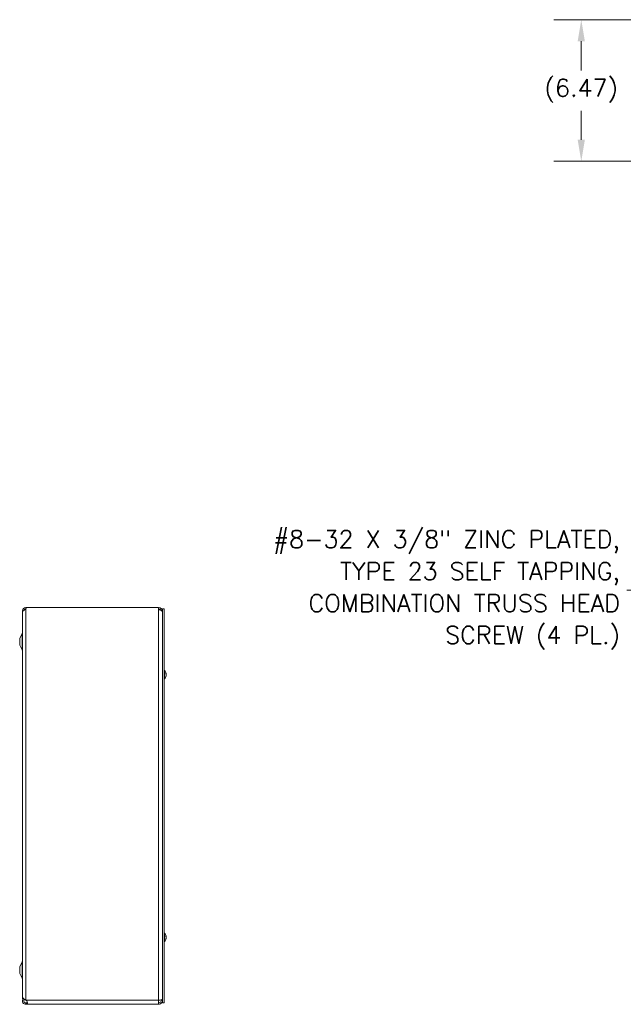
# Model space of a CAD drawing. Header units: inches. Extents: x 8 to 164, y 6 to 97.
# Tile 2 of 9: x 11 to 39, y 51 to 96. Entities that reach past the tile are written whole.
import ezdxf

# ---------------------------------------------------------------- set-up
doc = ezdxf.new("R2010")
doc.units = ezdxf.units.IN
doc.header["$LTSCALE"] = 10
doc.header["$MEASUREMENT"] = 0
for name, color, linetype, lineweight in [('Dimension (ANSI)', 7, 'Continuous', 5), ('Symbol (ANSI)', 7, 'Continuous', 5), ('Visible (ANSI)', 7, 'Continuous', 5), ('Visible Narrow (ANSI)', 7, 'Continuous', 5)]:
    doc.layers.add(name, color=color, linetype=linetype, lineweight=lineweight)
doc.styles.add('ROMANS', font='RomanS.shx')
doc.dimstyles.new('Default (ANSI)', dxfattribs={"dimscale": 10, "dimtxt": 0.08, "dimasz": 0.098425, "dimexe": 0.125, "dimexo": 0.0625, "dimgap": 0.031496, "dimtad": 0, "dimtih": 1, "dimtoh": 1, "dimrnd": 1e-08, "dimzin": 0, "dimdsep": 46, "dimtxsty": 'ROMANS', "dimcen": 0.09, "dimdle": 0.393701, "dimclrd": 256, "dimclre": 256, "dimclrt": 256, "dimadec": 0, "dimazin": 0, "dimtfac": 1.25, "dimtofl": 0, "dimtmove": 0, "dimatfit": 3, "dimfxl": 0, "dimtolj": 1, "dimtzin": 0, "dimlwd": -1, "dimlwe": -1, "dimarcsym": 0})
doc.dimstyles.new('Default (ANSI)$7', dxfattribs={"dimscale": 10, "dimtxt": 0.08, "dimasz": 0.098425, "dimexe": 0.125, "dimexo": 0.0625, "dimgap": 0.031496, "dimtad": 0, "dimtih": 1, "dimtoh": 1, "dimrnd": 1e-08, "dimzin": 0, "dimdsep": 46, "dimtxsty": 'ROMANS', "dimcen": 0.09, "dimdle": 0.393701, "dimclrd": 256, "dimclre": 256, "dimclrt": 256, "dimadec": 0, "dimazin": 0, "dimtfac": 1.25, "dimtofl": 0, "dimtmove": 0, "dimatfit": 3, "dimfxl": 0, "dimtolj": 1, "dimtzin": 0, "dimlwd": -1, "dimlwe": -1, "dimarcsym": 0})

# ---------------------------------------------------------------- blocks, each defined once
blk = doc.blocks.new('*D18')
at = {"layer": 'Defpoints', "color": 0}
for p in [(45.907, 96.084), (36.615, 89.616), (45.719, 89.616)]:
    blk.add_point(p, dxfattribs=at)
at = {"layer": 'Dimension (ANSI)'}
for p, q in [((45.282, 96.084), (35.365, 96.084)), ((36.615, 95.1), (36.615, 93.763)), ((36.615, 90.6), (36.615, 91.914)), ((45.094, 89.616), (35.365, 89.616))]:
    blk.add_line(p, q, dxfattribs=at)
for points in [[(36.451, 95.1), (36.779, 95.1), (36.615, 96.084)], [(36.451, 90.6), (36.779, 90.6), (36.615, 89.616)]]:
    blk.add_solid(points, dxfattribs=at)
at = {"layer": 'Dimension (ANSI)', "insert": (36.615, 92.838), "char_height": 0.8, "attachment_point": 5, "style": 'ROMANS'}
blk.add_mtext('\\A1;(6.47)', dxfattribs=at)

msp = doc.modelspace()

# ---------------------------------------------------------------- linework, layer by layer
at = {"layer": 'Visible (ANSI)'}
for p, q in [((11.08834, 68.98), (11.08834, 51.355)), ((11.08884, 68.98), (11.08834, 68.98)), ((11.08884, 69.00246), (11.08884, 51.43801)), ((11.24459, 69.23), (11.27359, 69.23)), ((11.24459, 69.23), (11.24459, 69.22582)), ((11.24459, 69.22582), (11.27351, 69.22582)), ((11.24459, 69.16521), (11.24459, 69.22582)), ((11.24912, 69.16521), (11.24459, 69.16521)), ((11.27359, 69.23), (17.30709, 69.23)), ((17.30709, 69.1238), (17.30709, 69.23)), ((17.49409, 69.1675), (17.55609, 69.1675)), ((17.49409, 51.1675), (17.49409, 69.1675)), ((17.55609, 51.1675), (17.55609, 69.1675)), ((10.96334, 67.8175), (11.0811, 68.04029)), ((10.96334, 67.8175), (10.96334, 67.5175)), ((10.96334, 67.5175), (11.0811, 67.2947)), ((17.57038, 66.3595), (17.55609, 66.3595)), ((17.57038, 66.3595), (17.57038, 65.9755)), ((17.63702, 66.20049), (17.63702, 66.23187)), ((17.65607, 66.19722), (17.64075, 66.19588)), ((17.65607, 66.13777), (17.6535, 66.138)), ((17.57038, 65.9755), (17.55609, 65.9755)), ((17.63702, 66.07327), (17.63702, 66.09005)), ((17.57038, 54.3595), (17.55609, 54.3595)), ((17.57038, 53.9755), (17.55609, 53.9755)), ((17.57038, 54.3595), (17.57038, 53.9755)), ((17.63702, 54.20049), (17.63702, 54.23187)), ((17.63702, 54.07327), (17.63702, 54.09005)), ((17.65607, 54.19722), (17.64075, 54.19588)), ((17.65607, 54.13777), (17.6535, 54.138)), ((10.96334, 52.8175), (11.0811, 53.04029)), ((10.96334, 52.8175), (10.96334, 52.5175)), ((10.96334, 52.5175), (11.0811, 52.2947)), ((11.15084, 51.355), (11.08834, 51.355)), ((11.15084, 51.355), (11.15084, 51.35762)), ((11.24459, 51.30148), (11.2562, 51.292)), ((17.30709, 51.292), (17.30709, 51.105)), ((17.43209, 51.292), (17.43209, 51.31259)), ((17.43209, 51.292), (17.49409, 51.292)), ((11.24459, 51.167), (11.2562, 51.167)), ((11.24459, 51.15441), (11.24459, 51.167)), ((11.24459, 51.105), (11.24459, 51.15441)), ((11.2562, 51.105), (11.24459, 51.105)), ((11.2562, 51.15441), (11.2562, 51.167)), ((11.2562, 51.105), (11.2562, 51.15441)), ((17.30709, 51.105), (11.2562, 51.105)), ((17.49409, 51.1675), (17.55609, 51.1675))]:
    msp.add_line(p, q, dxfattribs=at)
for centre, radius, start, end in [((11.24459, 69.07425), 0.15575, 90, 180), ((11.24459, 69.07425), 0.15575, 180, 196.178649), ((11.24459, 69.07425), 0.09375, 90, 165.412587), ((11.17559, 69.23), 0.098, 314.755398, 0), ((17.30709, 69.043), 0.187, 0, 90), ((17.30709, 69.043), 0.125, 26.635006, 90), ((11.02584, 68.0695), 0.0625, 332.141603, 0), ((11.02584, 67.2655), 0.0625, 0, 27.858397), ((17.40409, 66.1675), 0.254, 8.385579, 49.104014), ((17.40409, 66.1675), 0.254, 310.895986, 351.614421), ((17.40409, 54.1675), 0.254, 8.385579, 49.104014), ((17.40409, 54.1675), 0.254, 310.895986, 351.614421), ((11.02584, 53.0695), 0.0625, 332.141603, 0), ((11.02584, 52.2655), 0.0625, 0, 27.858397)]:
    msp.add_arc(centre, radius, start, end, dxfattribs=at)
for centre, major_axis, ratio, start_param, end_param in [((17.40449, 66.16357), (0.25264, 0.02583), 0.51565398, 0.07468819, 0.35927616), ((17.40449, 66.17154), (0.25272, -0.02503), 0.46707333, 0.17359751, 0.45818549), ((17.40449, 66.16512), (0.25041, 0.04232), 0.85235254, 5.72815064, 6.01273861), ((17.40449, 66.16964), (0.24965, -0.04658), 0.87991271, 6.03397007, 6.31855804), ((17.40449, 66.16987), (0.25041, -0.04232), 0.85235254, 0.32950472, 0.54803986), ((17.40449, 66.16987), (0.25041, -0.04232), 0.85235254, 0.27044669, 0.32074699), ((17.40449, 66.16535), (0.24965, 0.04658), 0.87991271, 6.24781257, 6.24963751), ((17.40449, 66.16345), (0.25272, 0.02503), 0.46707333, 6.10776286, 6.10958779), ((17.40449, 54.16357), (0.25264, 0.02583), 0.51565398, 0.07468819, 0.35927616), ((17.40449, 54.17154), (0.25272, -0.02503), 0.46707333, 0.17359751, 0.45818549), ((17.40449, 54.16512), (0.25041, 0.04232), 0.85235254, 5.72815064, 6.01273861), ((17.40449, 54.16964), (0.24965, -0.04658), 0.87991271, 6.03397007, 6.31855804), ((17.40449, 54.16987), (0.25041, -0.04232), 0.85235254, 0.32950472, 0.54803986), ((17.40449, 54.16987), (0.25041, -0.04232), 0.85235254, 0.27044669, 0.32074699), ((17.40449, 54.16535), (0.24965, 0.04658), 0.87991271, 6.24781257, 6.24963751), ((17.40449, 54.16345), (0.25272, 0.02503), 0.46707333, 6.10776286, 6.10958779)]:
    msp.add_ellipse(centre, major_axis=major_axis, ratio=ratio, start_param=start_param, end_param=end_param, dxfattribs=at)
for points, knots in [([(11.24214, 69.15878), (11.1906, 69.12551), (11.14029, 69.09224), (11.11281, 69.05897), (11.09726, 69.04014), (11.08929, 69.0213), (11.08922, 69.00246)], [0, 0, 0, 0, 0.99285462, 0.99285462, 0.99285462, 1.55502355, 1.55502355, 1.55502355, 1.55502355]), ([(17.30709, 69.1238), (17.36271, 69.1238), (17.41775, 69.1062), (17.45266, 69.07727), (17.47922, 69.05526), (17.49409, 69.02708), (17.49409, 68.9988)], [0, 0, 0, 0, 0.89217175, 0.89217175, 0.89217175, 1.57079633, 1.57079633, 1.57079633, 1.57079633]), ([(17.63632, 66.23356), (17.63635, 66.23353), (17.63637, 66.2335), (17.63679, 66.23301), (17.63702, 66.2324), (17.63702, 66.23187)], [0.02288164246, 0.02288164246, 0.02288164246, 0.02288164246, 0.02337727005, 0.02337727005, 0.03121300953, 0.03121300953, 0.03121300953, 0.03121300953]), ([(17.65544, 66.20413), (17.65565, 66.2027), (17.65583, 66.20131), (17.65608, 66.19911), (17.65615, 66.19828), (17.65616, 66.19732), (17.65611, 66.19711), (17.65589, 66.19743), (17.65573, 66.19795), (17.6555, 66.19881), (17.65547, 66.19893), (17.65544, 66.19906)], [0, 0, 0, 0, 0.0125584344, 0.0125584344, 0.0251168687, 0.0251168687, 0.0376591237, 0.0376591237, 0.0502013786, 0.0502013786, 0.052067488, 0.052067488, 0.052067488, 0.052067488]), ([(17.65544, 66.16772), (17.65565, 66.1685), (17.65583, 66.16962), (17.65608, 66.17232), (17.65615, 66.17391), (17.65616, 66.17706), (17.65611, 66.17883), (17.65589, 66.18231), (17.65573, 66.18401), (17.6555, 66.18568), (17.65547, 66.18589), (17.65544, 66.1861)], [0, 0, 0, 0, 0.0125584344, 0.0125584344, 0.0251168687, 0.0251168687, 0.0376591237, 0.0376591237, 0.0502013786, 0.0502013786, 0.0520674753, 0.0520674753, 0.0520674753, 0.0520674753]), ([(17.65544, 66.16728), (17.65565, 66.16649), (17.65583, 66.16537), (17.65608, 66.16267), (17.65615, 66.16108), (17.65616, 66.15793), (17.65611, 66.15616), (17.65589, 66.15268), (17.65573, 66.15098), (17.6555, 66.14932), (17.65547, 66.1491), (17.65544, 66.14889)], [0, 0, 0, 0, 0.0125584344, 0.0125584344, 0.0251168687, 0.0251168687, 0.0376591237, 0.0376591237, 0.0502013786, 0.0502013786, 0.0520674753, 0.0520674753, 0.0520674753, 0.0520674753]), ([(17.65544, 66.13086), (17.65565, 66.13229), (17.65583, 66.13368), (17.65608, 66.13588), (17.65615, 66.13671), (17.65616, 66.13756), (17.65613, 66.13776), (17.65607, 66.13777)], [0, 0, 0, 0, 0.0125556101, 0.0125556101, 0.0251112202, 0.0251112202, 0.0346357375, 0.0346357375, 0.0346357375, 0.0346357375]), ([(17.65568, 66.19718), (17.65579, 66.19619), (17.65588, 66.19519), (17.65608, 66.19261), (17.65615, 66.19111), (17.65616, 66.18871), (17.65611, 66.18766), (17.65589, 66.18622), (17.65573, 66.18584), (17.65552, 66.18577), (17.6555, 66.18577), (17.65549, 66.18576)], [0.0051880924, 0.0051880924, 0.0051880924, 0.0051880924, 0.0125584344, 0.0125584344, 0.0251168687, 0.0251168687, 0.0376591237, 0.0376591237, 0.0502013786, 0.0502013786, 0.0510817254, 0.0510817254, 0.0510817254, 0.0510817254]), ([(17.65549, 66.14923), (17.65568, 66.1492), (17.65584, 66.14891), (17.65608, 66.1477), (17.65615, 66.14673), (17.65616, 66.14446), (17.65611, 66.14302), (17.65592, 66.14027), (17.65581, 66.13903), (17.65568, 66.13781)], [0.0009938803, 0.0009938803, 0.0009938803, 0.0009938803, 0.0125584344, 0.0125584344, 0.0251168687, 0.0251168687, 0.0376591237, 0.0376591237, 0.0468286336, 0.0468286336, 0.0468286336, 0.0468286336]), ([(17.63702, 66.07327), (17.63702, 66.07236), (17.63679, 66.0713), (17.63637, 66.07042), (17.63635, 66.07037), (17.63632, 66.07032)], [0.09312996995, 0.09312996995, 0.09312996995, 0.09312996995, 0.10096570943, 0.10096570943, 0.10146133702, 0.10146133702, 0.10146133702, 0.10146133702]), ([(17.63632, 54.23356), (17.63635, 54.23353), (17.63637, 54.2335), (17.63679, 54.23301), (17.63702, 54.2324), (17.63702, 54.23187)], [0.02288164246, 0.02288164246, 0.02288164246, 0.02288164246, 0.02337727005, 0.02337727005, 0.03121300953, 0.03121300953, 0.03121300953, 0.03121300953]), ([(17.63702, 54.07327), (17.63702, 54.07236), (17.63679, 54.0713), (17.63637, 54.07042), (17.63635, 54.07037), (17.63632, 54.07032)], [0.09312996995, 0.09312996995, 0.09312996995, 0.09312996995, 0.10096570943, 0.10096570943, 0.10146133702, 0.10146133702, 0.10146133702, 0.10146133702]), ([(17.65544, 54.20413), (17.65565, 54.2027), (17.65583, 54.20131), (17.65608, 54.19911), (17.65615, 54.19828), (17.65616, 54.19732), (17.65611, 54.19711), (17.65589, 54.19743), (17.65573, 54.19795), (17.6555, 54.19881), (17.65547, 54.19893), (17.65544, 54.19906)], [0, 0, 0, 0, 0.0125584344, 0.0125584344, 0.0251168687, 0.0251168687, 0.0376591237, 0.0376591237, 0.0502013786, 0.0502013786, 0.052067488, 0.052067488, 0.052067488, 0.052067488]), ([(17.65544, 54.16772), (17.65565, 54.1685), (17.65583, 54.16962), (17.65608, 54.17232), (17.65615, 54.17391), (17.65616, 54.17706), (17.65611, 54.17883), (17.65589, 54.18231), (17.65573, 54.18401), (17.6555, 54.18568), (17.65547, 54.18589), (17.65544, 54.1861)], [0, 0, 0, 0, 0.0125584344, 0.0125584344, 0.0251168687, 0.0251168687, 0.0376591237, 0.0376591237, 0.0502013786, 0.0502013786, 0.0520674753, 0.0520674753, 0.0520674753, 0.0520674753]), ([(17.65544, 54.16728), (17.65565, 54.16649), (17.65583, 54.16537), (17.65608, 54.16267), (17.65615, 54.16108), (17.65616, 54.15793), (17.65611, 54.15616), (17.65589, 54.15268), (17.65573, 54.15098), (17.6555, 54.14932), (17.65547, 54.1491), (17.65544, 54.14889)], [0, 0, 0, 0, 0.0125584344, 0.0125584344, 0.0251168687, 0.0251168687, 0.0376591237, 0.0376591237, 0.0502013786, 0.0502013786, 0.0520674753, 0.0520674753, 0.0520674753, 0.0520674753]), ([(17.65544, 54.13086), (17.65565, 54.13229), (17.65583, 54.13368), (17.65608, 54.13588), (17.65615, 54.13671), (17.65616, 54.13756), (17.65613, 54.13776), (17.65607, 54.13777)], [0, 0, 0, 0, 0.0125556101, 0.0125556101, 0.0251112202, 0.0251112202, 0.0346357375, 0.0346357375, 0.0346357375, 0.0346357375]), ([(17.65568, 54.19718), (17.65579, 54.19619), (17.65588, 54.19519), (17.65608, 54.19261), (17.65615, 54.19111), (17.65616, 54.18871), (17.65611, 54.18766), (17.65589, 54.18622), (17.65573, 54.18584), (17.65552, 54.18577), (17.6555, 54.18577), (17.65549, 54.18576)], [0.0051880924, 0.0051880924, 0.0051880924, 0.0051880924, 0.0125584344, 0.0125584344, 0.0251168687, 0.0251168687, 0.0376591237, 0.0376591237, 0.0502013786, 0.0502013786, 0.0510817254, 0.0510817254, 0.0510817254, 0.0510817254]), ([(17.65549, 54.14923), (17.65568, 54.1492), (17.65584, 54.14891), (17.65608, 54.1477), (17.65615, 54.14673), (17.65616, 54.14446), (17.65611, 54.14302), (17.65592, 54.14027), (17.65581, 54.13903), (17.65568, 54.13781)], [0.0009938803, 0.0009938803, 0.0009938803, 0.0009938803, 0.0125584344, 0.0125584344, 0.0251168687, 0.0251168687, 0.0376591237, 0.0376591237, 0.0468286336, 0.0468286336, 0.0468286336, 0.0468286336]), ([(11.24459, 51.105), (11.19305, 51.105), (11.1423, 51.13248), (11.11414, 51.17566), (11.08598, 51.21883), (11.08128, 51.27636), (11.10206, 51.32353), (11.10698, 51.3347), (11.11324, 51.34526), (11.12063, 51.35497)], [0, 0, 0, 0, 0.99285462, 0.99285462, 0.99285462, 1.98570924, 1.98570924, 1.98570924, 2.22073356, 2.22073356, 2.22073356, 2.22073356]), ([(11.08884, 51.43801), (11.08885, 51.40927), (11.11628, 51.38053), (11.1594, 51.35179), (11.18455, 51.33502), (11.21455, 51.31825), (11.24459, 51.30148)], [0.99369262, 0.99369262, 0.99369262, 0.99369262, 1.98570924, 1.98570924, 1.98570924, 2.56448895, 2.56448895, 2.56448895, 2.56448895]), ([(11.1868, 51.33453), (11.16143, 51.31437), (11.14735, 51.28047), (11.15168, 51.24827), (11.15637, 51.21336), (11.18244, 51.18222), (11.21599, 51.17147), (11.22521, 51.16851), (11.2349, 51.167), (11.24459, 51.167)], [0.08751549, 0.08751549, 0.08751549, 0.08751549, 1.12719708, 1.12719708, 1.12719708, 2.25439416, 2.25439416, 2.25439416, 2.56448895, 2.56448895, 2.56448895, 2.56448895]), ([(17.49409, 51.33619), (17.49409, 51.32729), (17.46414, 51.3184), (17.4161, 51.3095), (17.38458, 51.30367), (17.34588, 51.29783), (17.30709, 51.292)], [0, 0, 0, 0, 0.94848895, 0.94848895, 0.94848895, 1.57079633, 1.57079633, 1.57079633, 1.57079633]), ([(17.30709, 51.105), (17.36622, 51.105), (17.42458, 51.13495), (17.45904, 51.18299), (17.48165, 51.21451), (17.49409, 51.2532), (17.49409, 51.292)], [0, 0, 0, 0, 0.94848895, 0.94848895, 0.94848895, 1.57079633, 1.57079633, 1.57079633, 1.57079633]), ([(17.30709, 51.167), (17.3508, 51.167), (17.39367, 51.1918), (17.41546, 51.22969), (17.4263, 51.24854), (17.43209, 51.27025), (17.43209, 51.292)], [0, 0, 0, 0, 1.04897508, 1.04897508, 1.04897508, 1.57079633, 1.57079633, 1.57079633, 1.57079633]), ([(11.28421, 51.26103), (11.30515, 51.23809), (11.31941, 51.20478), (11.32339, 51.17623), (11.32736, 51.14778), (11.32111, 51.12611), (11.30619, 51.11587), (11.30012, 51.1117), (11.29269, 51.10914), (11.28421, 51.10758)], [1.37045489, 1.37045489, 1.37045489, 1.37045489, 2.10810614, 2.10810614, 2.10810614, 2.84289476, 2.84289476, 2.84289476, 3.14159265, 3.14159265, 3.14159265, 3.14159265])]:
    msp.add_open_spline(points, degree=3, knots=knots, dxfattribs=at)
for points in [[(11.24459, 69.1604), (11.24378, 69.15986), (11.24297, 69.15931), (11.24214, 69.15878)], [(11.2562, 51.292), (11.26554, 51.28163), (11.27487, 51.27126), (11.28421, 51.26103)], [(11.2562, 51.167), (11.26554, 51.167), (11.27487, 51.16757), (11.28421, 51.16872)], [(11.28421, 51.10758), (11.27487, 51.10586), (11.26554, 51.105), (11.2562, 51.105)], [(11.28421, 51.16872), (11.30231, 51.17095), (11.31536, 51.17702), (11.32118, 51.18822)]]:
    msp.add_open_spline(points, degree=3, dxfattribs=at)
at = {"layer": 'Visible Narrow (ANSI)'}
for p, q in [((11.12689, 69.07425), (11.08884, 69.07425)), ((11.24459, 51.30148), (11.24459, 69.1604)), ((17.30709, 51.292), (17.30709, 69.1238)), ((17.49409, 69.043), (17.48202, 69.043)), ((11.0811, 68.04029), (11.0811, 67.2947)), ((17.63632, 66.2013), (17.63632, 66.23356)), ((17.65544, 66.19906), (17.63921, 66.19784)), ((17.65544, 66.1861), (17.64715, 66.18648)), ((17.65544, 66.13086), (17.65192, 66.131)), ((17.65544, 66.16772), (17.65532, 66.16771)), ((17.63632, 66.07032), (17.63632, 66.08862)), ((17.63632, 54.2013), (17.63632, 54.23356)), ((17.63632, 54.07032), (17.63632, 54.08862)), ((17.65544, 54.19906), (17.63921, 54.19784)), ((17.65544, 54.1861), (17.64715, 54.18648)), ((17.65544, 54.13086), (17.65192, 54.131)), ((17.65544, 54.16772), (17.65532, 54.16771)), ((11.0811, 53.04029), (11.0811, 52.2947)), ((11.2562, 51.292), (17.30709, 51.292)), ((11.28421, 51.10758), (11.28421, 51.16872))]:
    msp.add_line(p, q, dxfattribs=at)

# ---------------------------------------------------------------- texts
at = {"layer": 'Symbol (ANSI)', "insert": (38.38583, 70.02872), "char_height": 0.8, "width": 18.8172521, "attachment_point": 6, "line_spacing_factor": 1.093904, "style": 'ROMANS'}
msp.add_mtext('{#8-32 X 3/8" ZINC PLATED,\\PTYPE 23 SELF TAPPING,\\PCOMBINATION TRUSS HEAD\\PSCREW (4 PL.)}', dxfattribs=at)

# ---------------------------------------------------------------- dimensions: what is measured, and where the dimension line sits
at = {"layer": 'Dimension (ANSI)'}
dim = msp.add_linear_dim(base=(36.61525, 89.61613), p1=(45.9069, 96.08388), p2=(45.7194, 89.61613), angle=90, text='(<>)', dimstyle='Default (ANSI)', override={"dimgap": 0.031496, "dimdec": 2, "dimtol": 0, "dimlim": 0, "dimtp": 0, "dimtm": 0, "dimtdec": 2, "dimatfit": 1}, dxfattribs=at)
dim.commit()
dim.dimension.update_dxf_attribs({"geometry": '*D18', "text_midpoint": (36.61525, 92.83825), "dimtype": 160})

# ---------------------------------------------------------------- leaders
at = {"layer": 'Symbol (ANSI)', "annotation_type": 0, "has_hookline": 1, "hookline_direction": 1, "text_width": 18.01905}
msp.add_leader([(45.90573, 66.33439), (39.68504, 70.02872), (38.70079, 70.02872)], dimstyle='Default (ANSI)$7', override={"dimtad": 0}, dxfattribs=at)

doc.saveas('drawing.dxf')
